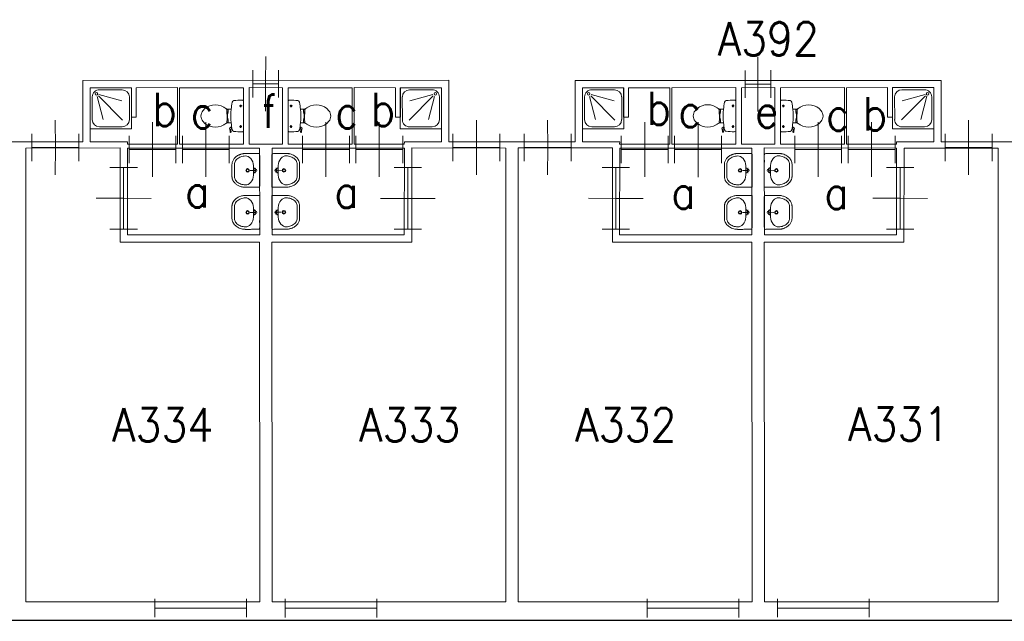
# Model space of a CAD drawing. Header units: metres. Extents: x 150886 to 151012, y 450412 to 450501.
# Tile 4 of 25: x 150909 to 150925, y 450476 to 450486. Entities that reach past the tile are written whole.
import ezdxf
from ezdxf.enums import TextEntityAlignment as Align

# ---------------------------------------------------------------- set-up
doc = ezdxf.new("R2010")
doc.units = ezdxf.units.M
doc.header["$MEASUREMENT"] = 0
for name, color, linetype, lineweight in [('BINNENMUUR', 7, 'Continuous', 0), ('BOUWKUNDE', 7, 'Continuous', 0), ('BUITENMUUR', 7, 'Continuous', 0), ('KADER', 7, 'Continuous', 0), ('LABEL', 7, 'Continuous', 0), ('SANITAIR', 7, 'Continuous', 0)]:
    doc.layers.add(name, color=color, linetype=linetype, lineweight=lineweight)
doc.styles.add('Style-STANDARD', font='STANDARD.shx')

# ---------------------------------------------------------------- blocks, each defined once
blk = doc.blocks.new('204')
at = {"layer": 'BOUWKUNDE', "color": 7, "linetype": 'Continuous', "lineweight": 0}
for p, q in [((0, -0.101), (0, 0.101)), ((0, 0), (1, 0)), ((1, -0.101), (1, 0.101))]:
    blk.add_line(p, q, dxfattribs=at)
blk = doc.blocks.new('TOIL2B')
at = {"layer": 'SANITAIR', "color": 7, "linetype": 'Continuous', "lineweight": 0}
for p, q in [((25.5, 0), (-24.1, -0.1)), ((-13.6, -4.5), (-17.7, -4.5)), ((-15.6, -6.6), (-15.6, -2.4)), ((19.9, -4.5), (15.8, -4.5)), ((18, -6.5), (18, -2.5)), ((-10.4, -20), (-10.4, -23)), ((-9.5, -27.1), (-9.4, -25)), ((-9.4, -25), (-5, -25)), ((-6, -25.1), (-6, -26.8)), ((-5, -25), (-5.1, -26.7)), ((-5.1, -25.5), (-2.8, -25.5)), ((-2.8, -25.5), (-2.8, -26)), ((-2.8, -26), (4.2, -26)), ((4.2, -25.5), (4.2, -26)), ((6.4, -25.5), (4.2, -25.5)), ((6.4, -25), (6.4, -26.6)), ((10.8, -25), (6.4, -25)), ((7.4, -25), (7.4, -26.8)), ((10.8, -27), (10.8, -25)), ((11.8, -23), (11.8, -20)), ((18.5, -19.2), (19, -20.6)), ((18.8, -20.2), (21.7, -19.6)), ((21.8, -19.7), (21.5, -18.8)), ((26.8, -21.6), (21.7, -22.4)), ((22.9, -20.5), (26.6, -20)), ((27.1, -20.4), (27.3, -21.1))]:
    blk.add_line(p, q, dxfattribs=at)
for centre in [(-15.6, -4.6), (18, -4.6)]:
    blk.add_circle(centre, 1.2, dxfattribs=at)
for centre, radius, start, end in [((-20.7, -2.7), 4.34, 141.7695, 181.0188), ((90, -2.8), 115, 179.9997, 186.3306), ((-21, -15.1), 3.4, 186.3306, 259.2901), ((22.4, -15.2), 3.35, 280.7268, 353.6505), ((22.1, -2.7), 4.34, 358.9805, 38.2299), ((-88.6, -2.8), 115, 353.6505, 359.9997), ((0.7, 99.5), 120, 259.2901, 264.6978), ((24.8, -55.4), 45, 146.1568, 148.9074), ((-23.3, -23.1), 12.9, 326.1568, 359.9997), ((-9.4, -29.2), 2, 96.9355, 142.5797), ((0.7, 99.2), 119.8, 264.6978, 275.3016), ((1.6, -119.2), 92.6, 84.3002, 96.9355), ((10.6, -29), 2, 37.7814, 84.3002), ((0.7, 99.5), 120, 275.3016, 280.7268), ((24.7, -23.1), 12.9, 179.9997, 213.8426), ((-23.4, -55.4), 45, 31.092, 33.8426), ((21.4, -20), 2.5, 195.9269, 278.4776), ((22.7, -19.5), 1, 191.8883, 277.2235), ((26.7, -20.6), 0.5, 15.7395, 97.2235), ((26.8, -21.2), 0.5, 278.4776, 15.7395), ((8.7, -45.7), 26.3, 148.9074, 230.8789), ((-7.4, -45.7), 26.3, 309.1205, 31.092), ((0.7, -55.6), 13.5, 230.8789, 309.1205)]:
    blk.add_arc(centre, radius, start, end, dxfattribs=at)
blk = doc.blocks.new('220')
at = {"layer": 'SANITAIR', "color": 7, "linetype": 'Continuous', "lineweight": 0, "xscale": 0.00999781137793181, "yscale": 0.00999781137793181, "zscale": 0.00999781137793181, "rotation": 0.0002668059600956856}
blk.add_blockref('TOIL2B', (-0.007, 0), dxfattribs=at)
blk = doc.blocks.new('223')
at = {"layer": 'SANITAIR', "color": 7, "linetype": 'Continuous', "lineweight": 0}
for p, q in [((0.049, 0.225), (0.049, 0.775)), ((0.164, 0.207), (0.315, 0.77)), ((0.784, 0.784), (0.199, 0.199)), ((0.224, 0.951), (0.775, 0.951)), ((0.949, 0.775), (0.949, 0.224)), ((0.209, 0.166), (0.769, 0.315)), ((0.775, 0.051), (0.225, 0.051))]:
    blk.add_line(p, q, dxfattribs=at)
at = {"layer": 'SANITAIR', "color": 7, "linetype": 'Continuous', "lineweight": 0, "flags": 128}
blk.add_lwpolyline([(-0.001, 1), (0, 0), (1, 0), (1, 0.999)], close=True, dxfattribs=at)
at = {"layer": 'SANITAIR', "color": 7, "linetype": 'Continuous', "lineweight": 0}
blk.add_circle((0.15, 0.15), 0.0315, dxfattribs=at)
at = {"layer": 'SANITAIR', "color": 7, "linetype": 'Continuous', "lineweight": 0, "extrusion": (0, 0, -1)}
for centre, start, end in [((-0.225, 0.775), 359.9999, 89.9999), ((-0.775, 0.775), 89.9999, 179.9999), ((-0.225, 0.225), 269.9999, 359.9999), ((-0.775, 0.225), 179.9999, 269.9999)]:
    blk.add_arc(centre, 0.175, start, end, dxfattribs=at)
blk = doc.blocks.new('202')
at = {"layer": 'BOUWKUNDE', "color": 7, "linetype": 'Continuous', "lineweight": 0}
for p, q in [((0.343, 0), (0.343, 0.4)), ((0, -0.2), (-0.001, 0.2)), ((0.686, -0.2), (0.686, 0.2)), ((0, 0), (0.687, 0)), ((0.343, -0.4), (0.343, 0))]:
    blk.add_line(p, q, dxfattribs=at)
at = {"layer": 'KADER', "color": 7, "linetype": 'Continuous', "lineweight": 0, "style": 'Style-STANDARD', "flags": 1}
for tag in ['soort', 'type']:
    blk.add_attdef(tag, (0, 0), '', height=0.324, rotation=108.1925, dxfattribs=at)
blk = doc.blocks.new('202_1')
at = {"layer": 'BOUWKUNDE', "color": 7, "linetype": 'Continuous', "lineweight": 0}
for p, q in [((0.343, 0), (0.343, 0.4)), ((0, -0.2), (0, 0.2)), ((0.687, -0.2), (0.687, 0.2)), ((0, 0), (0.687, 0)), ((0.344, -0.4), (0.343, 0))]:
    blk.add_line(p, q, dxfattribs=at)
at = {"layer": 'KADER', "color": 7, "linetype": 'Continuous', "lineweight": 0, "style": 'Style-STANDARD', "flags": 1}
for tag in ['soort', 'type']:
    blk.add_attdef(tag, (0, 0), '', height=0.324, rotation=108.1925, dxfattribs=at)
blk = doc.blocks.new('202_2')
at = {"layer": 'BOUWKUNDE', "color": 7, "linetype": 'Continuous', "lineweight": 0}
for p, q in [((0.45, 0), (0.45, 0.4)), ((0, -0.2), (-0.001, 0.2)), ((0.9, -0.2), (0.899, 0.2)), ((0, 0), (0.9, 0)), ((0.449, -0.4), (0.45, 0))]:
    blk.add_line(p, q, dxfattribs=at)
at = {"layer": 'KADER', "color": 7, "linetype": 'Continuous', "lineweight": 0, "style": 'Style-STANDARD', "flags": 1}
for tag in ['type', 'soort']:
    blk.add_attdef(tag, (0, 0), '', height=0.324, rotation=198.1924, dxfattribs=at)
blk = doc.blocks.new('202_3')
at = {"layer": 'BOUWKUNDE', "color": 7, "linetype": 'Continuous', "lineweight": 0}
for p, q in [((0.343, 0), (0.344, 0.4)), ((0.001, -0.2), (0, 0.2)), ((0.687, -0.2), (0.687, 0.2)), ((0, 0), (0.687, 0)), ((0.344, -0.4), (0.343, 0))]:
    blk.add_line(p, q, dxfattribs=at)
at = {"layer": 'KADER', "color": 7, "linetype": 'Continuous', "lineweight": 0, "style": 'Style-STANDARD', "flags": 1}
for tag in ['soort', 'type']:
    blk.add_attdef(tag, (0, 0), '', height=0.324, rotation=108.1925, dxfattribs=at)
blk = doc.blocks.new('202_4')
at = {"layer": 'BOUWKUNDE', "color": 7, "linetype": 'Continuous', "lineweight": 0}
for p, q in [((0.45, 0), (0.45, 0.4)), ((0, -0.2), (0, 0.2)), ((0.9, -0.2), (0.9, 0.2)), ((0, 0), (0.9, 0)), ((0.45, -0.4), (0.45, 0))]:
    blk.add_line(p, q, dxfattribs=at)
at = {"layer": 'KADER', "color": 7, "linetype": 'Continuous', "lineweight": 0, "extrusion": (0, 0, -1), "style": 'Style-STANDARD', "flags": 1}
for tag in ['soort', 'type']:
    blk.add_attdef(tag, (0, 0), '', height=0.324, rotation=18.1924, dxfattribs=at)
blk = doc.blocks.new('202_5')
at = {"layer": 'BOUWKUNDE', "color": 7, "linetype": 'Continuous', "lineweight": 0}
for p, q in [((0.343, 0), (0.343, 0.4)), ((-0.001, -0.2), (0, 0.2)), ((0.686, -0.2), (0.686, 0.2)), ((0, 0), (0.687, 0)), ((0.343, -0.4), (0.343, 0))]:
    blk.add_line(p, q, dxfattribs=at)
at = {"layer": 'KADER', "color": 7, "linetype": 'Continuous', "lineweight": 0, "extrusion": (0, 0, -1), "style": 'Style-STANDARD', "flags": 1}
for tag in ['soort', 'type']:
    blk.add_attdef(tag, (0, 0), '', height=0.324, rotation=108.1925, dxfattribs=at)
blk = doc.blocks.new('223_1')
at = {"layer": 'SANITAIR', "color": 7, "linetype": 'Continuous', "lineweight": 0}
for p, q in [((0.051, 0.225), (0.051, 0.775)), ((0.166, 0.209), (0.316, 0.769)), ((0.784, 0.784), (0.199, 0.199)), ((0.224, 0.951), (0.776, 0.949)), ((0.951, 0.775), (0.951, 0.224)), ((0.209, 0.166), (0.77, 0.315)), ((0.775, 0.049), (0.225, 0.049))]:
    blk.add_line(p, q, dxfattribs=at)
at = {"layer": 'SANITAIR', "color": 7, "linetype": 'Continuous', "lineweight": 0, "extrusion": (0, 0, -1), "flags": 128}
blk.add_lwpolyline([(0, 1), (0, 0), (-1, -0.001), (-1, 1)], close=True, dxfattribs=at)
at = {"layer": 'SANITAIR', "color": 7, "linetype": 'Continuous', "lineweight": 0, "extrusion": (0, 0, -1)}
blk.add_circle((-0.15, 0.15), 0.0315, dxfattribs=at)
for centre, start, end in [((-0.225, 0.775), 0.0001, 90.0001), ((-0.775, 0.775), 90.0001, 180.0001), ((-0.225, 0.225), 270.0001, 0.0001), ((-0.775, 0.225), 180.0001, 270.0001)]:
    blk.add_arc(centre, 0.175, start, end, dxfattribs=at)
blk = doc.blocks.new('202_6')
at = {"layer": 'BOUWKUNDE', "color": 7, "linetype": 'Continuous', "lineweight": 0}
for p, q in [((0.344, 0), (0.344, 0.4)), ((0, -0.2), (0.001, 0.2)), ((0.687, -0.2), (0.687, 0.2)), ((0, 0), (0.688, 0)), ((0.344, -0.4), (0.344, 0))]:
    blk.add_line(p, q, dxfattribs=at)
at = {"layer": 'KADER', "color": 7, "linetype": 'Continuous', "lineweight": 0, "extrusion": (0, 0, -1), "style": 'Style-STANDARD', "flags": 1}
for tag in ['soort', 'type']:
    blk.add_attdef(tag, (0, 0), '', height=0.324, rotation=108.1925, dxfattribs=at)
blk = doc.blocks.new('202_7')
at = {"layer": 'BOUWKUNDE', "color": 7, "linetype": 'Continuous', "lineweight": 0}
for p, q in [((0.343, 0), (0.344, 0.4)), ((0, -0.2), (0.001, 0.2)), ((0.687, -0.2), (0.687, 0.2)), ((0, 0), (0.687, 0)), ((0.344, -0.4), (0.343, 0))]:
    blk.add_line(p, q, dxfattribs=at)
at = {"layer": 'KADER', "color": 7, "linetype": 'Continuous', "lineweight": 0, "extrusion": (0, 0, -1), "style": 'Style-STANDARD', "flags": 1}
for tag in ['soort', 'type']:
    blk.add_attdef(tag, (0, 0), '', height=0.324, rotation=108.1925, dxfattribs=at)
blk = doc.blocks.new('TOIL2B_1')
at = {"layer": 'SANITAIR', "color": 7, "linetype": 'Continuous', "lineweight": 0}
for p, q in [((25.5, -0.1), (-24.2, 0)), ((-13.6, -4.5), (-17.7, -4.5)), ((-15.6, -6.7), (-15.6, -2.5)), ((19.9, -4.5), (15.8, -4.5)), ((18, -6.6), (17.9, -2.5)), ((-10.4, -20.1), (-10.5, -23)), ((-9.4, -27.1), (-9.4, -25)), ((-9.4, -25), (-5, -25)), ((-6.1, -25), (-6, -26.9)), ((-5.1, -25.5), (-2.9, -25.5)), ((-5, -25), (-5, -26.7)), ((-2.9, -25.5), (-2.8, -26)), ((-2.8, -26), (4.1, -26)), ((4.2, -25.5), (4.1, -26)), ((6.4, -25.5), (4.2, -25.5)), ((6.3, -25), (6.3, -26.6)), ((10.8, -25), (6.3, -25)), ((7.4, -25.1), (7.4, -26.7)), ((10.7, -27), (10.8, -25)), ((11.7, -23), (11.8, -20)), ((18.5, -19.2), (18.9, -20.7)), ((18.8, -20.2), (21.7, -19.7)), ((21.8, -19.7), (21.5, -18.8)), ((26.8, -21.6), (21.6, -22.4)), ((22.9, -20.5), (26.5, -20)), ((27, -20.4), (27.3, -21))]:
    blk.add_line(p, q, dxfattribs=at)
at = {"layer": 'SANITAIR', "color": 7, "linetype": 'Continuous', "lineweight": 0, "extrusion": (0, 0, -1)}
for centre in [(15.6, -4.6), (-18, -4.6)]:
    blk.add_circle(centre, 1.2, dxfattribs=at)
at = {"layer": 'SANITAIR', "color": 7, "linetype": 'Continuous', "lineweight": 0}
for centre, radius, start, end in [((-20.7, -2.7), 4.34, 141.7701, 181.0195), ((90, -2.8), 115, 180.0003, 186.3312), ((-21, -15.1), 3.4, 186.3312, 259.2907), ((22.4, -15.2), 3.35, 280.7274, 353.6512), ((22.1, -2.7), 4.34, 358.9812, 38.2305), ((-88.6, -2.8), 115, 353.6512, 0.0003), ((0.7, 99.5), 120, 259.2907, 264.6984), ((24.8, -55.4), 45, 146.1574, 148.908), ((-23.3, -23.1), 12.9, 326.1574, 0.0003), ((-9.4, -29.2), 2, 96.9361, 142.5803), ((0.7, 99.2), 119.8, 264.6984, 275.3022), ((1.6, -119.2), 92.6, 84.3008, 96.9361), ((10.6, -29), 2, 37.782, 84.3008), ((0.7, 99.5), 120, 275.3022, 280.7274), ((24.7, -23.1), 12.9, 180.0003, 213.8432), ((-23.4, -55.4), 45, 31.0926, 33.8432), ((21.4, -20), 2.5, 195.9275, 278.4782), ((22.7, -19.6), 1, 191.8889, 277.2241), ((26.7, -20.6), 0.5, 15.7401, 97.2241), ((26.8, -21.2), 0.5, 278.4782, 15.7401), ((8.7, -45.7), 26.3, 148.908, 230.8795), ((-7.4, -45.7), 26.3, 309.1211, 31.0926), ((0.7, -55.6), 13.5, 230.8795, 309.1211)]:
    blk.add_arc(centre, radius, start, end, dxfattribs=at)
blk = doc.blocks.new('220_1')
at = {"layer": 'SANITAIR', "color": 7, "linetype": 'Continuous', "lineweight": 0, "xscale": 0.00999781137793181, "yscale": 0.00999781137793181, "zscale": 0.00999781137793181, "rotation": 359.9997331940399}
blk.add_blockref('TOIL2B_1', (-0.007, 0), dxfattribs=at)
blk = doc.blocks.new('202_8')
at = {"layer": 'BOUWKUNDE', "color": 7, "linetype": 'Continuous', "lineweight": 0}
for p, q in [((0.187, 0), (0.188, 0.4)), ((0, -0.2), (0, 0.2)), ((0.375, -0.2), (0.375, 0.2)), ((0, 0), (0.375, 0)), ((0.187, -0.4), (0.187, 0))]:
    blk.add_line(p, q, dxfattribs=at)
at = {"layer": 'KADER', "color": 7, "linetype": 'Continuous', "lineweight": 0, "style": 'Style-STANDARD', "flags": 1}
for tag in ['type', 'soort']:
    blk.add_attdef(tag, (0, 0), '', height=0.324, rotation=288.1921, dxfattribs=at)
blk = doc.blocks.new('202_9')
at = {"layer": 'BOUWKUNDE', "color": 7, "linetype": 'Continuous', "lineweight": 0}
for p, q in [((0.45, 0), (0.451, 0.4)), ((0.001, -0.2), (0, 0.2)), ((0.901, -0.2), (0.9, 0.2)), ((0, 0), (0.9, 0)), ((0.45, -0.4), (0.45, 0))]:
    blk.add_line(p, q, dxfattribs=at)
at = {"layer": 'KADER', "color": 7, "linetype": 'Continuous', "lineweight": 0, "style": 'Style-STANDARD', "flags": 1}
for tag in ['type', 'soort']:
    blk.add_attdef(tag, (0, 0), '', height=0.324, rotation=198.1924, dxfattribs=at)
blk = doc.blocks.new('202_10')
at = {"layer": 'BOUWKUNDE', "color": 7, "linetype": 'Continuous', "lineweight": 0}
for p, q in [((0.343, 0), (0.343, 0.4)), ((0, -0.2), (-0.001, 0.2)), ((0.686, -0.2), (0.686, 0.2)), ((0, 0), (0.687, 0)), ((0.343, -0.4), (0.343, 0))]:
    blk.add_line(p, q, dxfattribs=at)
at = {"layer": 'KADER', "color": 7, "linetype": 'Continuous', "lineweight": 0, "style": 'Style-STANDARD', "flags": 1}
for tag in ['soort', 'type']:
    blk.add_attdef(tag, (0, 0), '', height=0.324, rotation=108.1925, dxfattribs=at)
blk = doc.blocks.new('202_11')
at = {"layer": 'BOUWKUNDE', "color": 7, "linetype": 'Continuous', "lineweight": 0}
for p, q in [((0.343, 0), (0.343, 0.401)), ((0, -0.2), (0, 0.2)), ((0.687, -0.2), (0.687, 0.2)), ((0, 0), (0.687, 0)), ((0.344, -0.4), (0.343, 0))]:
    blk.add_line(p, q, dxfattribs=at)
at = {"layer": 'KADER', "color": 7, "linetype": 'Continuous', "lineweight": 0, "style": 'Style-STANDARD', "flags": 1}
for tag in ['soort', 'type']:
    blk.add_attdef(tag, (0, 0), '', height=0.324, rotation=108.1925, dxfattribs=at)
blk = doc.blocks.new('202_12')
at = {"layer": 'BOUWKUNDE', "color": 7, "linetype": 'Continuous', "lineweight": 0}
for p, q in [((0.187, 0), (0.188, 0.4)), ((0, -0.2), (0, 0.2)), ((0.375, -0.2), (0.375, 0.201)), ((0, 0), (0.375, 0)), ((0.187, -0.4), (0.187, 0))]:
    blk.add_line(p, q, dxfattribs=at)
at = {"layer": 'KADER', "color": 7, "linetype": 'Continuous', "lineweight": 0, "style": 'Style-STANDARD', "flags": 1}
for tag in ['type', 'soort']:
    blk.add_attdef(tag, (0, 0), '', height=0.324, rotation=288.1921, dxfattribs=at)
blk = doc.blocks.new('202_13')
at = {"layer": 'BOUWKUNDE', "color": 7, "linetype": 'Continuous', "lineweight": 0}
for p, q in [((0.343, 0), (0.344, 0.4)), ((0, -0.2), (0, 0.2)), ((0.687, -0.201), (0.686, 0.2)), ((0, 0), (0.687, -0.001)), ((0.343, -0.401), (0.343, 0))]:
    blk.add_line(p, q, dxfattribs=at)
at = {"layer": 'KADER', "color": 7, "linetype": 'Continuous', "lineweight": 0, "extrusion": (0, 0, -1), "style": 'Style-STANDARD', "flags": 1}
for tag in ['soort', 'type']:
    blk.add_attdef(tag, (0, 0), '', height=0.324, rotation=108.1925, dxfattribs=at)
blk = doc.blocks.new('202_14')
at = {"layer": 'BOUWKUNDE', "color": 7, "linetype": 'Continuous', "lineweight": 0}
for p, q in [((0.45, 0), (0.449, 0.4)), ((-0.001, -0.2), (0, 0.2)), ((0.899, -0.2), (0.9, 0.2)), ((0, 0), (0.9, 0)), ((0.45, -0.4), (0.45, 0))]:
    blk.add_line(p, q, dxfattribs=at)
at = {"layer": 'KADER', "color": 7, "linetype": 'Continuous', "lineweight": 0, "extrusion": (0, 0, -1), "style": 'Style-STANDARD', "flags": 1}
for tag in ['soort', 'type']:
    blk.add_attdef(tag, (0, 0), '', height=0.324, rotation=18.1924, dxfattribs=at)
blk = doc.blocks.new('202_15')
at = {"layer": 'BOUWKUNDE', "color": 7, "linetype": 'Continuous', "lineweight": 0}
for p, q in [((0.344, 0), (0.344, 0.4)), ((0, -0.2), (0.001, 0.2)), ((0.687, -0.2), (0.687, 0.2)), ((0, 0), (0.688, 0)), ((0.344, -0.4), (0.344, 0))]:
    blk.add_line(p, q, dxfattribs=at)
at = {"layer": 'KADER', "color": 7, "linetype": 'Continuous', "lineweight": 0, "extrusion": (0, 0, -1), "style": 'Style-STANDARD', "flags": 1}
for tag in ['soort', 'type']:
    blk.add_attdef(tag, (0, 0), '', height=0.324, rotation=108.1925, dxfattribs=at)
blk = doc.blocks.new('202_16')
at = {"layer": 'BOUWKUNDE', "color": 7, "linetype": 'Continuous', "lineweight": 0}
for p, q in [((0.343, 0), (0.343, 0.4)), ((-0.001, -0.2), (0, 0.2)), ((0.686, -0.2), (0.686, 0.2)), ((0, 0), (0.687, 0)), ((0.343, -0.4), (0.343, 0))]:
    blk.add_line(p, q, dxfattribs=at)
at = {"layer": 'KADER', "color": 7, "linetype": 'Continuous', "lineweight": 0, "extrusion": (0, 0, -1), "style": 'Style-STANDARD', "flags": 1}
for tag in ['soort', 'type']:
    blk.add_attdef(tag, (0, 0), '', height=0.324, rotation=108.1925, dxfattribs=at)
blk = doc.blocks.new('202_17')
at = {"layer": 'BOUWKUNDE', "color": 7, "linetype": 'Continuous', "lineweight": 0}
for p, q in [((0.343, 0), (0.344, 0.4)), ((0.001, -0.2), (0, 0.2)), ((0.687, -0.2), (0.687, 0.2)), ((0, 0), (0.687, 0)), ((0.344, -0.4), (0.343, 0))]:
    blk.add_line(p, q, dxfattribs=at)
at = {"layer": 'KADER', "color": 7, "linetype": 'Continuous', "lineweight": 0, "style": 'Style-STANDARD', "flags": 1}
for tag in ['soort', 'type']:
    blk.add_attdef(tag, (0, 0), '', height=0.324, rotation=108.1925, dxfattribs=at)
blk = doc.blocks.new('WASTB_1')
at = {"layer": 'SANITAIR', "color": 7, "linetype": 'Continuous', "lineweight": 0}
for p, q in [((-6.5, 0.1), (-15.2, 0)), ((-10, 8), (-9.9, -7.9)), ((-6.3, 3.7), (-8.9, 3)), ((-6.5, 0.1), (-8.2, 4.5)), ((-6.5, 0.1), (-8.2, -4.4)), ((-6.3, -3.7), (-8.8, -2.9))]:
    blk.add_line(p, q, dxfattribs=at)
at = {"layer": 'SANITAIR', "color": 7, "linetype": 'Continuous', "lineweight": 0, "extrusion": (0, 0, -1)}
for centre, radius in [((19.5, 0), 3), ((19.5, 0), 2), ((6.5, 0), 1.75)]:
    blk.add_circle(centre, radius, dxfattribs=at)
at = {"layer": 'SANITAIR', "color": 7, "linetype": 'Continuous', "lineweight": 0}
blk.add_ellipse((-21, 9.7), major_axis=(4, -13.6), ratio=0.751905, start_param=1.224555, end_param=2.997882, dxfattribs=at)
at = {"layer": 'SANITAIR', "color": 7, "linetype": 'Continuous', "lineweight": 0, "extrusion": (0, 0, -1)}
blk.add_ellipse((-21, -9.6), major_axis=(4, 13.6), ratio=0.751905, start_param=1.224555, end_param=2.997882, dxfattribs=at)
at = {"layer": 'SANITAIR', "color": 7, "linetype": 'Continuous', "lineweight": 0}
for points, weights, knots in [([(0, 27.5), (-11.7, 27.5), (-23.4, 27.5), (-45.5, 27), (-45, 9.2), (-45, 0), (-45, -9.1), (-45.5, -27), (-23.5, -27.5), (-11.7, -27.5), (0.1, -27.4), (0.1, 0.1), (0, 27.5)], [1, 1, 1, 0.707108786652, 1, 1, 1, 0.707108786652, 1, 1, 1, 1, 1], [0, 0, 0, 0.166667, 0.166667, 0.333333, 0.333333, 0.5, 0.5, 0.666667, 0.666667, 0.833333, 0.833333, 1, 1, 1]), ([(-23.4, -23.5), (-41.4, -23.1), (-41, -9.2), (-41, -9.1), (-40.9, -9), (-41, 0.1), (-41, 9.1), (-41, 9.2), (-41, 9.3), (-41.4, 23.2), (-23.4, 23.5)], [1, 0.707108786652, 1, 1, 1, 1, 1, 1, 1, 0.707108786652, 1], [0, 0, 0, 0.2, 0.2, 0.4, 0.4, 0.6, 0.6, 0.8, 0.8, 1, 1, 1])]:
    blk.add_rational_spline(points, weights, degree=2, knots=knots, dxfattribs=at)
blk = doc.blocks.new('221_1')
at = {"layer": 'SANITAIR', "color": 7, "linetype": 'Continuous', "lineweight": 0, "xscale": 0.00999781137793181, "yscale": 0.00999781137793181, "zscale": 0.00999781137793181, "rotation": 89.9997331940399}
blk.add_blockref('WASTB_1', (0, 0), dxfattribs=at)
blk = doc.blocks.new('WASTB')
at = {"layer": 'SANITAIR', "color": 7, "linetype": 'Continuous', "lineweight": 0}
for p, q in [((-9.9, 7.8), (-10, -8)), ((-6.3, 3.7), (-8.8, 2.8)), ((-6.5, -0.1), (-8.2, 4.4)), ((-6.5, -0.1), (-15.2, 0)), ((-6.3, -3.7), (-8.9, -3)), ((-6.5, -0.1), (-8.2, -4.5))]:
    blk.add_line(p, q, dxfattribs=at)
for centre, radius in [((-19.5, 0), 3), ((-19.5, 0), 2), ((-6.5, 0), 1.75)]:
    blk.add_circle(centre, radius, dxfattribs=at)
blk.add_ellipse((-21, 9.6), major_axis=(4, -13.6), ratio=0.751905, start_param=1.224555, end_param=2.997882, dxfattribs=at)
at = {"layer": 'SANITAIR', "color": 7, "linetype": 'Continuous', "lineweight": 0, "extrusion": (0, 0, -1)}
blk.add_ellipse((-21, -9.7), major_axis=(4, 13.6), ratio=0.751905, start_param=1.224555, end_param=2.997882, dxfattribs=at)
at = {"layer": 'SANITAIR', "color": 7, "linetype": 'Continuous', "lineweight": 0}
for points, weights, knots in [([(0.1, 27.4), (-11.7, 27.5), (-23.4, 27.5), (-23.5, 27.5), (-23.5, 27.5), (-45.5, 27), (-45, 9.1), (-45, 0), (-45, -9.1), (-45.5, -27.1), (-23.5, -27.5), (-23.5, -27.6), (-23.4, -27.6), (-11.7, -27.6), (0, -27.5), (0.1, -0.1), (0.1, 27.4)], [1, 1, 1, 1, 1, 0.707108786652, 1, 1, 1, 0.707108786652, 1, 1, 1, 1, 1, 1, 1], [0, 0, 0, 0.125, 0.125, 0.25, 0.25, 0.375, 0.375, 0.5, 0.5, 0.625, 0.625, 0.75, 0.75, 0.875, 0.875, 1, 1, 1]), ([(-23.4, -23.5), (-41.4, -23.2), (-41, -9.3), (-41, -9.2), (-41, -9.1), (-41, -0.1), (-40.9, 9), (-41, 9.1), (-41, 9.2), (-41.4, 23.1), (-23.4, 23.5)], [1, 0.707108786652, 1, 1, 1, 1, 1, 1, 1, 0.707108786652, 1], [0, 0, 0, 0.2, 0.2, 0.4, 0.4, 0.6, 0.6, 0.8, 0.8, 1, 1, 1])]:
    blk.add_rational_spline(points, weights, degree=2, knots=knots, dxfattribs=at)
blk = doc.blocks.new('221')
at = {"layer": 'SANITAIR', "color": 7, "linetype": 'Continuous', "lineweight": 0, "xscale": 0.00999781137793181, "yscale": 0.00999781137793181, "zscale": 0.00999781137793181, "rotation": 90.0002668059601}
blk.add_blockref('WASTB', (0, 0), dxfattribs=at)

msp = doc.modelspace()

# ---------------------------------------------------------------- linework, layer by layer
at = {"layer": 'BINNENMUUR', "color": 7, "linetype": 'Continuous', "lineweight": 13, "flags": 128}
msp.add_lwpolyline([(150905.054, 450484.256), (150909.98, 450484.256), (150909.979, 450485.256), (150915.93, 450485.257), (150915.93, 450484.257), (150917.979, 450484.257), (150917.979, 450485.256), (150923.93, 450485.256), (150923.93, 450484.256), (150925.979, 450484.256)], dxfattribs=at)
for points in [[(150910.1, 450485.136), (150910.099, 450484.256), (150910.705, 450484.256), (150910.704, 450484.216), (150911.52, 450484.217), (150911.52, 450485.137), (150910.849, 450485.136), (150910.849, 450484.656), (150910.769, 450484.656), (150910.769, 450485.136)], [(150911.55, 450485.136), (150911.55, 450484.216), (150912.591, 450484.216), (150912.59, 450485.136)], [(150912.685, 450485.137), (150912.684, 450484.216), (150913.224, 450484.216), (150913.225, 450485.136)], [(150913.319, 450485.136), (150913.318, 450484.216), (150914.358, 450484.216), (150914.359, 450485.136)], [(150914.389, 450485.137), (150914.389, 450484.217), (150915.204, 450484.216), (150915.205, 450484.256), (150915.81, 450484.256), (150915.809, 450485.136), (150915.14, 450485.136), (150915.14, 450484.656), (150915.06, 450484.656), (150915.06, 450485.136)], [(150918.1, 450485.136), (150918.099, 450484.256), (150918.705, 450484.256), (150918.704, 450484.216), (150919.52, 450484.216), (150919.52, 450485.136), (150918.849, 450485.136), (150918.849, 450484.656), (150918.769, 450484.656), (150918.769, 450485.136)], [(150919.551, 450485.136), (150919.55, 450484.216), (150920.59, 450484.217), (150920.591, 450485.137)], [(150920.685, 450485.136), (150920.684, 450484.216), (150921.224, 450484.217), (150921.225, 450485.137)], [(150921.319, 450485.136), (150921.318, 450484.216), (150922.358, 450484.216), (150922.358, 450485.137)], [(150922.389, 450485.136), (150922.389, 450484.216), (150923.204, 450484.216), (150923.205, 450484.256), (150923.81, 450484.257), (150923.809, 450485.137), (150923.139, 450485.137), (150923.139, 450484.657), (150923.059, 450484.657), (150923.059, 450485.137)], [(150909.055, 450484.156), (150909.054, 450476.781), (150912.855, 450476.782), (150912.854, 450482.626), (150910.585, 450482.626), (150910.585, 450484.157)], [(150910.705, 450484.156), (150910.704, 450482.747), (150912.855, 450482.746), (150912.854, 450484.156)], [(150915.325, 450484.157), (150915.325, 450482.626), (150913.054, 450482.626), (150913.055, 450476.781), (150916.855, 450476.782), (150916.854, 450484.156)], [(150913.055, 450484.156), (150913.055, 450482.747), (150915.204, 450482.747), (150915.205, 450484.156)], [(150917.054, 450484.157), (150917.055, 450476.781), (150920.855, 450476.782), (150920.854, 450482.627), (150918.585, 450482.626), (150918.585, 450484.157)], [(150918.705, 450484.156), (150918.704, 450482.746), (150920.854, 450482.747), (150920.854, 450484.156)], [(150921.054, 450484.157), (150921.055, 450482.746), (150923.204, 450482.746), (150923.205, 450484.156)], [(150923.325, 450484.156), (150923.324, 450482.627), (150921.054, 450482.626), (150921.055, 450476.781), (150924.855, 450476.781), (150924.854, 450484.156)]]:
    msp.add_lwpolyline(points, close=True, dxfattribs=at)
at = {"layer": 'BUITENMUUR', "color": 7, "linetype": 'Continuous', "lineweight": 30, "flags": 128}
msp.add_lwpolyline([(150968.654, 450478.098), (150968.654, 450476.463), (150993.254, 450476.463), (150993.255, 450484.238), (150993.255, 450495.391), (150968.655, 450495.391), (150968.654, 450493.767), (150965.254, 450493.766), (150965.254, 450495.432), (150908.654, 450495.432), (150908.654, 450493.808), (150904.655, 450493.807), (150904.654, 450478.106), (150908.654, 450478.107), (150908.655, 450476.482), (150965.255, 450476.482), (150965.254, 450478.098)], close=True, dxfattribs=at)

# ---------------------------------------------------------------- block references
at = {"layer": 'BOUWKUNDE', "color": 7, "linetype": 'Continuous', "lineweight": 0, "xscale": 1.111111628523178, "yscale": 1.111111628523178, "zscale": 1.111111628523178}
for name, p in [('202_8', (150912.743, 450485.197)), ('202_12', (150920.743, 450485.196))]:
    msp.add_blockref(name, p, dxfattribs=at)
at = {"layer": 'BOUWKUNDE', "color": 7, "linetype": 'Continuous', "lineweight": 0}
for name, p, xscale, yscale, zscale, rotation in [('202_3', (150909.915, 450484.165), 1.111111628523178, 1.111111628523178, 1.111111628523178, 179.9996851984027), ('202', (150911.493, 450484.13), 1.111111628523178, 1.111111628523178, 1.111111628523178, 179.9996851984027), ('202_1', (150912.361, 450484.13), 1.111111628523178, 1.111111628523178, 1.111111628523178, 179.9996851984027), ('202_17', (150917.916, 450484.165), 1.111111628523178, 1.111111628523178, 1.111111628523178, 179.9996851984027), ('202_10', (150919.493, 450484.13), 1.111111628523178, 1.111111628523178, 1.111111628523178, 179.9996851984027), ('202_11', (150920.361, 450484.13), 1.111111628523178, 1.111111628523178, 1.111111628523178, 179.9996851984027), ('202_2', (150910.644, 450482.839), 1.111111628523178, 1.111111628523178, 1.111111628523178, 89.9997598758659), ('202_9', (150918.644, 450482.838), 1.111111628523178, 1.111111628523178, 1.111111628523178, 89.9997598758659), ('204', (150912.64, 450476.679), 1.489406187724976, 1.489406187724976, 1.489406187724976, 179.9998208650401), ('204', (150920.64, 450476.678), 1.489406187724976, 1.489406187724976, 1.489406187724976, 179.9998208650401)]:
    msp.add_blockref(name, p, dxfattribs=dict(at, xscale=xscale, yscale=yscale, zscale=zscale, rotation=rotation))
at = {"layer": 'BOUWKUNDE', "color": 7, "linetype": 'Continuous', "lineweight": 0, "extrusion": (0, 0, -1)}
for name, p, xscale, yscale, zscale, rotation in [('202_7', (-150913.548, 450484.13), 1.111111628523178, 1.111111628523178, 1.111111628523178, 180.0003148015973), ('202_6', (-150914.415, 450484.131), 1.111111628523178, 1.111111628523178, 1.111111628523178, 180.0003148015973), ('202_5', (-150915.994, 450484.165), 1.111111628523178, 1.111111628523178, 1.111111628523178, 180.0003148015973), ('202_13', (-150921.548, 450484.13), 1.111111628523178, 1.111111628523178, 1.111111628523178, 180.0003148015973), ('202_15', (-150922.415, 450484.13), 1.111111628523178, 1.111111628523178, 1.111111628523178, 180.0003148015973), ('202_16', (-150923.994, 450484.165), 1.111111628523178, 1.111111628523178, 1.111111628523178, 180.0003148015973), ('202_4', (-150915.264, 450482.838), 1.111111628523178, 1.111111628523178, 1.111111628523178, 90.0002401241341), ('202_14', (-150923.264, 450482.839), 1.111111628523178, 1.111111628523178, 1.111111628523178, 90.0002401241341), ('204', (-150913.269, 450476.678), 1.489406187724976, 1.489406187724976, 1.489406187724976, 180.0001791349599), ('204', (-150921.269, 450476.679), 1.489406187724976, 1.489406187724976, 1.489406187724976, 180.0001791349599)]:
    msp.add_blockref(name, p, dxfattribs=dict(at, xscale=xscale, yscale=yscale, zscale=zscale, rotation=rotation))
at = {"layer": 'SANITAIR', "color": 7, "linetype": 'Continuous', "lineweight": 0}
for name, p, xscale, yscale, zscale, rotation in [('223', (150910.1, 450485.136), 0.6699992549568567, 0.6699992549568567, 0.6699992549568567, 269.9996017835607), ('223', (150918.1, 450485.136), 0.6699992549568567, 0.6699992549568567, 0.6699992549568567, 269.9996017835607), ('220', (150912.591, 450484.676), 0.9999953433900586, 0.9999953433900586, 0.9999953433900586, 269.9997331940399), ('220', (150920.591, 450484.677), 0.9999953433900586, 0.9999953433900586, 0.9999953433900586, 269.9997331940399), ('221', (150913.054, 450483.793), 0.9999953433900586, 0.9999953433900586, 0.9999953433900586, 89.9997331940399), ('221', (150921.055, 450483.793), 0.9999953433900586, 0.9999953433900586, 0.9999953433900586, 89.9997331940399), ('221', (150912.854, 450483.11), 0.9999953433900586, 0.9999953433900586, 0.9999953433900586, 269.9997331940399), ('221', (150920.855, 450483.11), 0.9999953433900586, 0.9999953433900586, 0.9999953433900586, 269.9997331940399)]:
    msp.add_blockref(name, p, dxfattribs=dict(at, xscale=xscale, yscale=yscale, zscale=zscale, rotation=rotation))
at = {"layer": 'SANITAIR', "color": 7, "linetype": 'Continuous', "lineweight": 0, "extrusion": (0, 0, -1)}
for name, p, xscale, yscale, zscale, rotation in [('223_1', (-150915.809, 450485.136), 0.6699992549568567, 0.6699992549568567, 0.6699992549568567, 270.0003982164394), ('223_1', (-150923.809, 450485.137), 0.6699992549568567, 0.6699992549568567, 0.6699992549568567, 270.0003982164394), ('220_1', (-150913.318, 450484.676), 0.9999953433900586, 0.9999953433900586, 0.9999953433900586, 270.0002668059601), ('220_1', (-150921.318, 450484.676), 0.9999953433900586, 0.9999953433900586, 0.9999953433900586, 270.0002668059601), ('221_1', (-150912.854, 450483.792), 0.9999953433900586, 0.9999953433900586, 0.9999953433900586, 90.0002668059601), ('221_1', (-150920.855, 450483.792), 0.9999953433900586, 0.9999953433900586, 0.9999953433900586, 90.0002668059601), ('221_1', (-150913.054, 450483.111), 0.9999953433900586, 0.9999953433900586, 0.9999953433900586, 270.0002668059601), ('221_1', (-150921.055, 450483.11), 0.9999953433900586, 0.9999953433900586, 0.9999953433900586, 270.0002668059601)]:
    msp.add_blockref(name, p, dxfattribs=dict(at, xscale=xscale, yscale=yscale, zscale=zscale, rotation=rotation))

# ---------------------------------------------------------------- texts
at = {"layer": 'LABEL', "color": 7, "linetype": 'Continuous', "lineweight": 0, "style": 'Style-STANDARD'}
for s, p in [('A392', (150920.298, 450485.932)), ('b', (150911.11, 450484.782)), ('f', (150912.885, 450484.755)), ('b', (150914.66, 450484.782)), ('b', (150919.141, 450484.801)), ('b', (150922.654, 450484.71)), ('c', (150911.73, 450484.743)), ('c', (150914.08, 450484.744)), ('c', (150919.654, 450484.763)), ('e', (150920.902, 450484.754)), ('c', (150922.058, 450484.706)), ('a', (150911.641, 450483.458)), ('a', (150914.065, 450483.451)), ('a', (150919.54, 450483.439)), ('a', (150922.027, 450483.433)), ('A334', (150910.457, 450479.658)), ('A333', (150914.471, 450479.658)), ('A332', (150917.983, 450479.658)), ('A331', (150922.417, 450479.669))]:
    msp.add_text(s, height=0.54, rotation=359.9997, dxfattribs=at).set_placement(p, align=Align.MIDDLE_LEFT)

doc.saveas('drawing.dxf')
